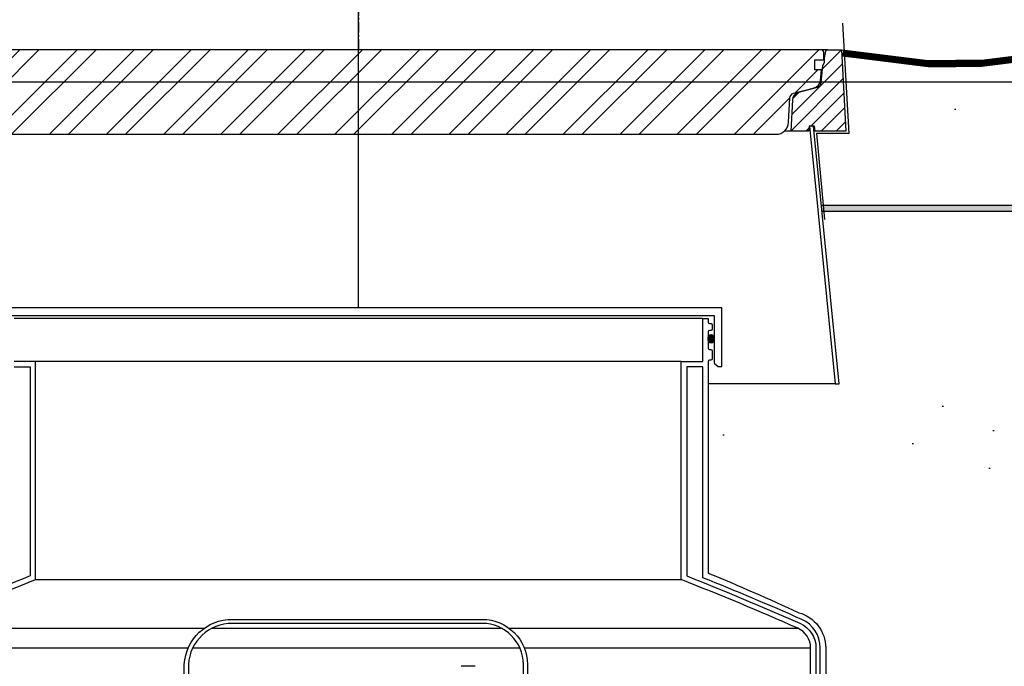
# Model space of a CAD drawing. Extents: x -169 to 7270, y -140 to 2984.
# Tile 256 of 256: x 1509 to 1555, y 957 to 987. Entities that reach past the tile are written whole.
import ezdxf

# ---------------------------------------------------------------- set-up
doc = ezdxf.new("R2010")
doc.units = 0
doc.header["$MEASUREMENT"] = 0
doc.header["$PDSIZE"] = 1
doc.linetypes.add('CENTER1', pattern=[0.6625, 0.5, -0.075, 0.0125, -0.075])
doc.layers.get('0').update_dxf_attribs({"color": 255, "linetype": 'CONTINUOUS'})
doc.layers.get('DEFPOINTS').update_dxf_attribs({"linetype": 'CONTINUOUS'})
for name, color, linetype in [('CENTERLINE', 3, 'CENTER1'), ('CONCRETE-HATCH', 2, 'CONTINUOUS'), ('DIM', 3, 'CONTINUOUS'), ('FRP-SUMP', 2, 'CONTINUOUS'), ('PEAGRAVEL-HATCH', 3, 'CONTINUOUS'), ('PROBE', 2, 'CONTINUOUS'), ('SUB-PUMP', 4, 'CONTINUOUS'), ('TANK-MANHOLE-40', 2, 'CONTINUOUS'), ('TANK-MANHOLE-COVER-40', 2, 'CONTINUOUS'), ('TANK-MANHOLE-COVER-HATCH-40', 252, 'CONTINUOUS'), ('TANK-MANHOLE-HATCH-40', 7, 'CONTINUOUS'), ('TANK-SLAB', 6, 'CONTINUOUS')]:
    doc.layers.add(name, color=color, linetype=linetype)
doc.layers.add('FREEZE-LINES', color=8, linetype='CONTINUOUS', plot=False)
doc.styles.add('SIMPLEX', font='simplex')
doc.dimstyles.new('DIM64', dxfattribs={"dimscale": 64, "dimtxt": 0.09375, "dimasz": 0.09375, "dimexe": 0.0625, "dimexo": 0.0625, "dimgap": 0.046875, "dimtad": 1, "dimdec": 4, "dimzin": 3, "dimdsep": 46, "dimlunit": 4, "dimtxsty": 'SIMPLEX', "dimcen": 0, "dimclrd": 256, "dimclre": 256, "dimclrt": 256, "dimadec": 0, "dimazin": 0, "dimtfac": 1, "dimtdec": 4, "dimtmove": 0, "dimatfit": 3, "dimfxl": 1, "dimfrac": 2, "dimtolj": 1, "dimtzin": 0, "dimarcsym": 0})

# ---------------------------------------------------------------- blocks, each defined once
blk = doc.blocks.new('*D113')
at = {"layer": 'DEFPOINTS', "color": 0, "transparency": 16777216}
for p in [(1368.547, 978.296), (2031.773, 978.015), (1368.547, 700.523)]:
    blk.add_point(p, dxfattribs=at)
at = {"layer": 'DIM', "lineweight": -2, "transparency": 16777216}
for p, q in [((1368.547, 974.296), (1368.547, 696.523)), ((2031.773, 974.015), (2031.773, 696.523)), ((2025.773, 700.523), (1374.547, 700.523))]:
    blk.add_line(p, q, dxfattribs=at)
at = {"layer": 'DIM', "transparency": 16777216}
for points in [[(1374.547, 701.523), (1374.547, 699.523), (1368.547, 700.523)], [(2025.773, 701.523), (2025.773, 699.523), (2031.773, 700.523)]]:
    blk.add_solid(points, dxfattribs=at)
at = {"layer": 'DIM', "transparency": 16777216, "insert": (1700.16, 708.095), "char_height": 6, "attachment_point": 5, "style": 'SIMPLEX'}
blk.add_mtext('\\A1;55\'-3 1/4" (F.V. TANK SLAB)', dxfattribs=at)

msp = doc.modelspace()

# ---------------------------------------------------------------- hatches: boundary and pattern name
at = {"layer": 'CONCRETE-HATCH'}
h = msp.add_hatch(dxfattribs=at)
h.set_pattern_fill('AR-CONC', color=256, scale=2.67, style=0)
h.set_pattern_definition([(50, (-670.49, 12.002), (19.15085, -1.67548), [2.0025, -22.0275]), (355, (-670.49, 12.002), (-3.70466, 20.08353), [1.602, -17.622]), (100.45144, (-668.893, 11.862), (15.44619, 18.40805), [1.70186, -18.7205]), (46.1842, (-670.49, 17.342), (28.49534, -4.41936), [3.00375, -33.04125]), (96.6356, (-668.115, 16.974), (24.95547, 26.00897), [2.5528, -28.08076]), (351.1842, (-670.49, 17.342), (24.95547, 26.00897), [2.403, -26.433]), (21, (-667.82, 16.007), (15.93742, -10.74992), [2.0025, -22.0275]), (326, (-667.82, 16.007), (6.49652, 19.3615), [1.602, -17.622]), (71.45144, (-666.491, 15.111), (22.43394, 8.61158), [1.70186, -18.7205]), (37.5, (-670.489, 12.002), (0.324668, 8.888266), [0, -17.4084, 0, -17.889, 0, -17.68875]), (7.5, (-670.489, 12.002), (7.023957, 10.530793), [0, -10.1994, 0, -17.0079, 0, -6.74175]), (327.5, (-676.4434, 12.002), (14.25306, -0.602215), [0, -6.675, 0, -20.826, 0, -27.6345]), (317.5, (-679.113, 12.002), (15.57107, 2.6728), [0, -8.6775, 0, -13.8306, 0, -19.6245])])
h.paths.add_polyline_path([(1547.46353, 984.84368), (1557.95874, 984.84368), (1557.95874, 978.19533), (1547.46353, 978.19533)])
at = {"layer": 'FRP-SUMP'}
h = msp.add_hatch(color=256, dxfattribs=at)
edge = h.paths.add_edge_path()
edge.add_ellipse((1541.25124, 972.07719), major_axis=(0, 0.2), ratio=0.72085956, start_angle=282.678211, end_angle=431.031832)
edge.add_line((1541.11489, 972.1422), (1541.11489, 972.01219))
edge.add_ellipse((1541.25124, 972.07719), major_axis=(0, 0.2), ratio=0.72085956, start_angle=108.968168, end_angle=257.321789)
edge.add_line((1541.39189, 972.0333), (1541.39189, 972.12109))
at = {"layer": 'PEAGRAVEL-HATCH'}
h = msp.add_hatch(dxfattribs=at)
h.set_pattern_fill('AR-SAND', color=256, scale=7.5, style=0)
h.set_pattern_definition([(37.5, (-657.575, -79.281), (-0.47245, 14.45118), [0, -11.4, 0, -12.75, 0, -12.1875]), (7.5, (-657.575, -79.28), (13.27333, 21.1661), [0, -6.15, 0, -10.275, 0, -3.9375]), (327.5, (-666.8, -79.281), (23.356064, 0.04244), [0, -3.75, 0, -13.5, 0, -17.625]), (317.5, (-666.8, -79.28), (22.54595, 6.58257), [0, -1.875, 0, -8.85, 0, -10.125])])
h.paths.add_polyline_path([(1546.22578, 958.74463), (1541.11837, 961.19654), (1541.11526, 969.98346), (1547.194, 969.98346), (1546.4592, 978.01584), (1557.87078, 978.01584), (1557.87078, 967.21283), (1558.83339, 966.93923), (1558.89184, 965.17741), (1559.2035, 965.17741), (1559.2035, 963.30442), (1563.57053, 961.9639), (1563.62798, 960.77417), (1563.86849, 960.77417), (1563.86849, 935.26579), (1548.81766, 935.26579), (1548.75578, 935.66298), (1547.81983, 935.68083), (1547.44076, 937.00876), (1546.82201, 937.00876)])
h.paths.add_polyline_path([(1546.82201, 932.52208), (1547.44076, 932.52208), (1547.81983, 933.85075), (1548.81766, 933.8686), (1548.81766, 934.26579), (1563.86837, 934.26413), (1563.86714, 923.08616), (1563.18608, 923.03787), (1563.5439, 917.66428), (1562.84809, 915.87407), (1562.84809, 915.52327), (1561.37201, 915.52328), (1560.37201, 917.52328), (1555.37201, 917.52328), (1554.37201, 915.52328), (1554.37201, 914.52328), (1544.87201, 914.52328), (1544.87201, 915.52328), (1546.57201, 915.52328)])
at = {"layer": 'TANK-MANHOLE-COVER-HATCH-40'}
h = msp.add_hatch(dxfattribs=at)
h.set_pattern_fill('ANSI32', color=256, scale=5, style=0)
h.set_pattern_definition([(45, (457.8056, 981.5875), (-1.3258252, 1.3258252), []), (45, (458.6895, 981.5875), (-1.3258252, 1.3258252), [])])
edge = h.paths.add_edge_path()
edge.add_line((1505.46962, 981.58755), (1544.26016, 981.58755))
edge.add_arc((1544.26016, 982.1781), 0.59055, 270, 357.000156)
edge.add_line((1544.8499, 982.14719), (1544.90908, 983.27639))
edge.add_arc((1545.14498, 983.26403), 0.23622, 465, 537.000156, ccw=False)
edge.add_line((1545.08384, 983.4922), (1546.03646, 983.74746))
edge.add_arc((1545.93456, 984.12774), 0.3937, 285, 353.688971)
edge.add_line((1546.32587, 984.08446), (1546.38064, 984.57967))
edge.add_line((1546.38064, 984.57967), (1546.06568, 984.57967))
edge.add_line((1546.06568, 984.57967), (1546.06568, 985.05211))
edge.add_line((1546.06568, 985.05211), (1546.47907, 985.05211))
edge.add_line((1546.47907, 985.05211), (1546.47907, 985.42613))
edge.add_line((1546.47907, 985.42613), (1546.42792, 985.51471))
edge.add_line((1546.42792, 985.51471), (1503.30186, 985.51471))
edge.add_line((1503.30186, 985.51471), (1503.25072, 985.42613))
edge.add_line((1503.25072, 985.42613), (1503.25072, 985.05211))
edge.add_line((1503.25072, 985.05211), (1503.66411, 985.05211))
edge.add_line((1503.66411, 985.05211), (1503.66411, 984.57967))
edge.add_line((1503.66411, 984.57967), (1503.34915, 984.57967))
edge.add_line((1503.34915, 984.57967), (1503.40391, 984.08446))
edge.add_arc((1503.79523, 984.12774), 0.3937, 186.311029, 255)
edge.add_line((1503.69333, 983.74746), (1504.64595, 983.4922))
edge.add_arc((1504.58481, 983.26403), 0.23622, 362.999844, 435, ccw=False)
edge.add_line((1504.82071, 983.27639), (1504.87988, 982.14719))
edge.add_arc((1505.46962, 982.1781), 0.59055, 182.999844, 270)
at = {"layer": 'TANK-MANHOLE-HATCH-40', "linetype": 'Continuous'}
h = msp.add_hatch(dxfattribs=at)
h.set_pattern_fill('LINE', color=256, scale=4, angle=45, style=0)
h.set_pattern_definition([(45, (-1045.45915, -9e-12), (-0.35355339, 0.35355339), [])])
h.paths.add_polyline_path([(1547.30584, 985.51471), (1546.65046, 985.51471, 0.36397023), (1546.57291, 985.44965), (1546.51844, 985.1407), (1546.51844, 984.92275), (1546.4397, 984.78637), (1546.3701, 983.99092, -0.31529879), (1546.19592, 983.78333), (1545.32979, 983.55126, 0.3249197), (1545.03853, 983.19157), (1544.9622, 981.73519), (1545.76812, 981.73519), (1545.80978, 981.97141), (1546.02213, 981.97141), (1546.046, 981.97141), (1546.08765, 981.73519), (1547.50392, 981.73519)])
at = {"layer": 'TANK-SLAB'}
msp.add_hatch(color=256, dxfattribs=at).paths.add_polyline_path([(1546.38387, 978.01471), (1546.38387, 978.29596), (1558.89322, 978.29596), (1558.89322, 978.01471)])

# ---------------------------------------------------------------- linework, layer by layer
msp.add_line((1524.86489, 973.51486), (1524.86489, 1166.23682))
at = {"layer": 'CENTERLINE'}
msp.add_line((1524.87895, 985.51471), (1524.87895, 1029.15474), dxfattribs=at)
at = {"layer": 'DEFPOINTS'}
msp.add_lwpolyline([(1547.35492, 986.75405), (1547.64486, 981.6301), (1546.1408, 981.6301), (1546.52136, 977.62871)], dxfattribs=at)
msp.add_lwpolyline([(1547.35492, 986.75405), (1547.64486, 981.6301), (1546.1408, 981.6301), (1546.52136, 977.62871)], dxfattribs=at)
at = {"layer": 'FREEZE-LINES', "linetype": 'Continuous'}
msp.add_line((1931.90631, 984.01471), (1465.74807, 984.01471), dxfattribs=at)
at = {"layer": 'FRP-SUMP', "color": 7, "linetype": 'Continuous'}
for p, q in [((1540.86489, 973.03158), (1508.86489, 973.03158)), ((1539.86489, 971.03158), (1509.86489, 971.03158)), ((1509.86489, 960.8911), (1539.86489, 960.8911)), ((1504.45277, 958.63072), (1517.70002, 958.63072)), ((1518.06017, 958.63072), (1531.513, 958.63072)), ((1531.86337, 958.63072), (1545.27702, 958.63072)), ((1503.85777, 957.71641), (1516.95545, 957.71641)), ((1517.16196, 957.71641), (1532.36226, 957.71641)), ((1532.5654, 957.71641), (1545.87201, 957.71641))]:
    msp.add_line(p, q, dxfattribs=at)
at = {"layer": 'FRP-SUMP'}
msp.add_lwpolyline([(1541.74202, 970.79038), (1541.74202, 973.51486), (1507.98776, 973.51486), (1507.98776, 970.79038), (1508.14638, 970.79038), (1508.33789, 970.95108), (1508.33789, 973.16473), (1541.39189, 973.16473), (1541.39189, 970.95108), (1541.5834, 970.79038), (1541.74202, 970.79038)], dxfattribs=at)
for points in [[(1545.87201, 944.02093), (1545.87201, 957.71638, 0.29672907), (1545.27702, 958.63069, 0.01067744), (1539.86489, 960.89107), (1539.86489, 971.03158), (1540.86489, 971.03158), (1540.86489, 973.03158), (1541.11489, 973.03158), (1541.11489, 972.8547, 0.41421356), (1541.17489, 972.7947), (1541.24489, 972.7947, -0.41421356), (1541.30489, 972.7347), (1541.30489, 972.52908, -0.41421356), (1541.24239, 972.46658), (1541.17989, 972.46658, 0.38676832), (1541.11489, 972.40408), (1541.11489, 971.65408, 0.38676832), (1541.17989, 971.59158), (1541.24239, 971.59158, -0.41421356), (1541.30489, 971.52908), (1541.30489, 971.15408, -0.41421356), (1541.24239, 971.09158), (1541.17489, 971.09158, 0.41421356), (1541.11489, 971.03158), (1541.11837, 961.19654, -0.00822165), (1545.32812, 959.35405, -0.33671624), (1546.57201, 957.71638), (1546.57201, 944.02093)], [(1504.45277, 958.63069, -0.01067744), (1509.86489, 960.89107), (1509.86489, 971.03158), (1508.86489, 971.03158)], [(1508.86489, 970.78158), (1509.61489, 970.78158), (1509.61489, 961.06135, 0.01036772), (1504.35152, 958.85927, 0.29672907)], [(1546.32201, 944.02093), (1546.32201, 957.71638, 0.29672907), (1545.45927, 959.04213, 0.0090466), (1540.86489, 960.9786), (1540.86489, 970.78158), (1540.11489, 970.78158), (1540.11489, 961.06135, -0.01036772), (1545.37827, 958.85927, -0.29672907), (1546.12201, 957.71638), (1546.12201, 944.02093)]]:
    msp.add_lwpolyline(points, format="xyb", dxfattribs=at)
msp.add_ellipse((1541.25124, 972.07719), major_axis=(0, 0.2), ratio=0.72085956, dxfattribs=at)
at = {"layer": 'PROBE'}
msp.add_lwpolyline([(1516.77114, 952.8353), (1516.77114, 956.94771, -0.40047434), (1519.00625, 959.04146), (1530.61787, 959.04146, -0.41421356), (1532.71162, 956.94771), (1532.71162, 955.60582), (1532.52412, 955.60582), (1532.52412, 956.94771, 0.41421356), (1530.61787, 958.85396), (1519.00625, 958.85396, 0.39914995), (1516.95864, 956.94771), (1516.95864, 952.8353)], format="xyb", close=True, dxfattribs=at)
at = {"layer": 'SUB-PUMP', "color": 2, "linetype": 'Continuous'}
msp.add_line((1530.28395, 956.861), (1529.63443, 956.861), dxfattribs=at)
at = {"layer": 'TANK-MANHOLE-40', "color": 7}
for p, q in [((1546.65046, 985.51471), (1503.07933, 985.51471)), ((1544.9622, 981.73519), (1544.65078, 981.73519))]:
    msp.add_line(p, q, dxfattribs=at)
at = {"layer": 'TANK-MANHOLE-40', "color": 7, "linetype": 'Continuous'}
msp.add_line((1547.00552, 969.98346), (1541.11526, 969.98346), dxfattribs=at)
at = {"layer": 'TANK-MANHOLE-40', "linetype": 'Continuous'}
msp.add_lwpolyline([(1545.80978, 981.97141), (1545.76812, 981.73519), (1544.9622, 981.73519), (1545.03853, 983.19157, -0.3249197), (1545.32979, 983.55126), (1546.19592, 983.78333, 0.31529879), (1546.3701, 983.99092), (1546.4397, 984.78637), (1546.51844, 984.92275), (1546.51844, 985.1407), (1546.57291, 985.44965, -0.36397023), (1546.65046, 985.51471), (1547.30584, 985.51471), (1547.50392, 981.73519), (1546.08765, 981.73519), (1546.046, 981.97141)], format="xyb", close=True, dxfattribs=at)
msp.add_lwpolyline([(1545.81802, 981.97141), (1547.00552, 969.98346), (1547.194, 969.98346), (1546.0065, 981.97141)], close=True, dxfattribs=at)
at = {"layer": 'TANK-MANHOLE-COVER-40', "linetype": 'Continuous'}
msp.add_lwpolyline([(1505.46962, 981.58755), (1544.26016, 981.58755, 0.39896034), (1544.8499, 982.14719), (1544.90908, 983.27639, -0.32492045), (1545.08384, 983.4922), (1546.03646, 983.74746, 0.30902091), (1546.32587, 984.08446), (1546.38064, 984.57967), (1546.06568, 984.57967), (1546.06568, 985.05211), (1546.47907, 985.05211), (1546.47907, 985.42613), (1546.42792, 985.51471), (1503.30186, 985.51471), (1503.25072, 985.42613), (1503.25072, 985.05211), (1503.66411, 985.05211), (1503.66411, 984.57967), (1503.34915, 984.57967), (1503.40391, 984.08446, 0.30902091), (1503.69333, 983.74746), (1504.64595, 983.4922, -0.32492045), (1504.82071, 983.27639), (1504.87988, 982.14719, 0.39896034)], format="xyb", close=True, dxfattribs=at)
at = {"layer": 'TANK-SLAB'}
for p, q in [((1546.37058, 978.29596), (1558.89259, 978.29596)), ((1546.39844, 978.01471), (1558.89259, 978.01471))]:
    msp.add_line(p, q, dxfattribs=at)
at = {"layer": 'TANK-SLAB', "const_width": 0.29}
msp.add_lwpolyline([(1557.79898, 985.36982), (1553.80464, 984.87053), (1551.33751, 984.87053), (1547.36498, 985.35951)], dxfattribs=at)
at = {"layer": 'TANK-SLAB'}
for points in [[(1547.33751, 985.51471), (1551.33751, 985.01471), (1552.62392, 985.01471)], [(1557.79898, 985.51401), (1553.80464, 985.01471), (1552.62392, 985.01471)], [(1547.35247, 985.22941), (1551.32, 984.73346), (1552.62392, 984.73346)], [(1557.78904, 985.22932), (1553.82215, 984.73346), (1552.62392, 984.73346)]]:
    msp.add_lwpolyline(points, dxfattribs=at)

# ---------------------------------------------------------------- dimensions: what is measured, and where the dimension line sits
at = {"layer": 'DIM'}
dim = msp.add_linear_dim(base=(1368.54722, 700.52328), p1=(2031.77254, 978.01471), p2=(1368.54722, 978.29596), angle=180, text='<> (F.V. TANK SLAB)', dimstyle='DIM64', dxfattribs=at)
dim.commit()
dim.dimension.update_dxf_attribs({"geometry": '*D113', "text_midpoint": (1700.15988, 708.09471)})

doc.saveas('drawing.dxf')
